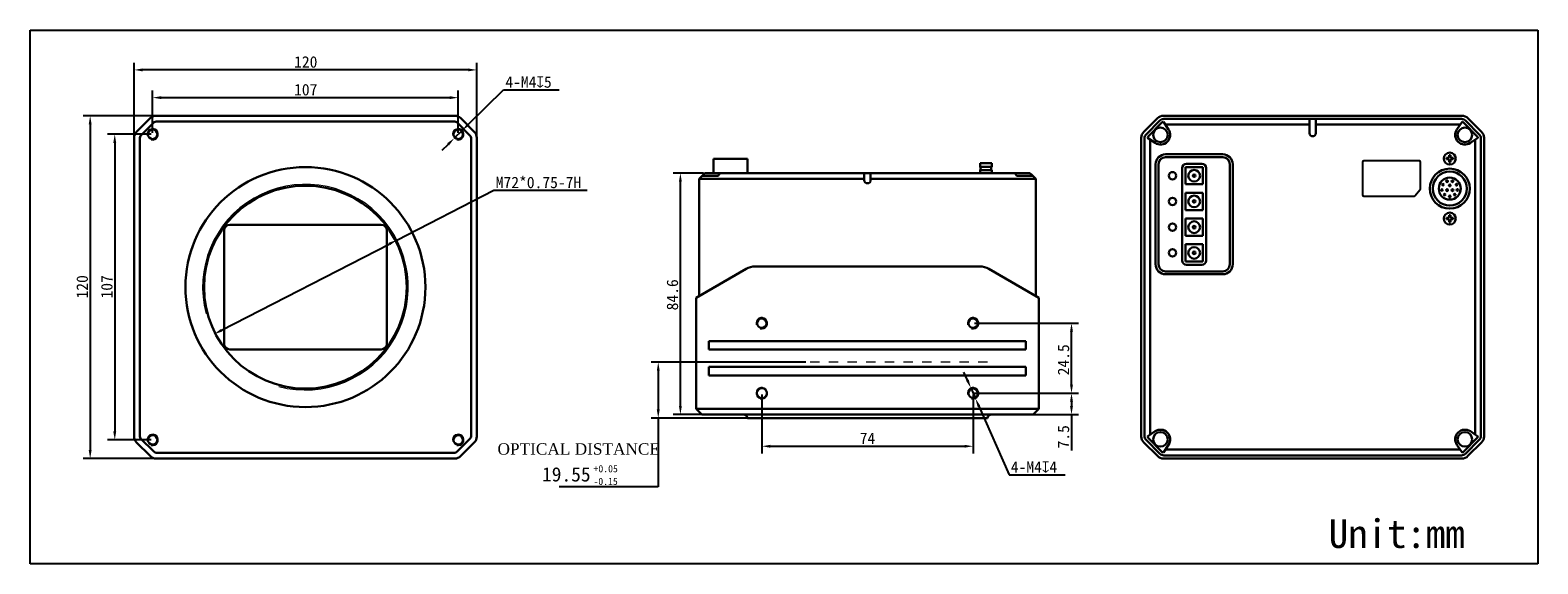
# Model space of a CAD drawing. Header units: millimetres. Extents: x 679 to 1207, y 167 to 354.
import ezdxf

# ---------------------------------------------------------------- set-up
doc = ezdxf.new("R2010")
doc.units = ezdxf.units.MM
doc.header["$LTSCALE"] = 32.67
doc.header["$PDMODE"] = 3
doc.header["$PDSIZE"] = 8
doc.linetypes.add('DASHED', pattern=[0.2, 0.1, -0.1])
doc.layers.get('0').update_dxf_attribs({"linetype": 'CONTINUOUS'})
doc.layers.get('Defpoints').update_dxf_attribs({"linetype": 'CONTINUOUS'})
for name, color, linetype in [('00_COMPONENTS', 7, 'CONTINUOUS'), ('09_ALL_ROUNDS', 7, 'CONTINUOUS'), ('51__DRAFT_DIMS', 7, 'CONTINUOUS'), ('HR10A-10R-12PBCONTINUOUS_LINE', 7, 'CONTINUOUS')]:
    doc.layers.add(name, color=color, linetype=linetype)
doc.styles.get("Standard").update_dxf_attribs({"font": 'simfang.ttf'})
doc.dimstyles.new('DIMSTYLE_1', dxfattribs={"dimtxt": 3, "dimasz": 3, "dimexe": 2.5, "dimexo": 0.5, "dimgap": 0.75, "dimtad": 1, "dimdec": 1, "dimdsep": 46, "dimtxsty": 'STANDARD', "dimblk": '_FILLED', "dimcen": 0.09, "dimclrd": 253, "dimclre": 253, "dimclrt": 7, "dimadec": 1, "dimazin": 2, "dimtp": 0.3, "dimtm": 0.3, "dimtfac": 1, "dimtdec": 1, "dimtofl": 0, "dimtmove": 0, "dimatfit": 3, "dimldrblk": '_FILLED', "dimfxl": 1, "dimtolj": 1, "dimarcsym": 0})
doc.dimstyles.new('DIMSTYLE_2', dxfattribs={"dimtxt": 3, "dimasz": 3, "dimexe": 2.5, "dimexo": 0.5, "dimtad": 1, "dimdec": 1, "dimdsep": 46, "dimtxsty": 'STANDARD', "dimblk": '_FILLED', "dimcen": 0.09, "dimclrd": 253, "dimclre": 253, "dimclrt": 7, "dimadec": 1, "dimazin": 2, "dimtp": 0.3, "dimtm": 0.3, "dimtfac": 1, "dimtdec": 1, "dimtmove": 0, "dimatfit": 2, "dimldrblk": '_FILLED', "dimfxl": 1, "dimtolj": 1, "dimarcsym": 0})
doc.dimstyles.new('DIMSTYLE_3', dxfattribs={"dimtxt": 3, "dimasz": 3, "dimexe": 2.5, "dimexo": 0.5, "dimtad": 1, "dimdec": 1, "dimdsep": 46, "dimtxsty": 'STANDARD', "dimblk": '_FILLED', "dimcen": 0.09, "dimclrd": 253, "dimclre": 253, "dimclrt": 7, "dimadec": 1, "dimazin": 2, "dimtp": 0.1, "dimtm": 0.1, "dimtfac": 1, "dimtdec": 1, "dimtmove": 0, "dimatfit": 2, "dimldrblk": '_FILLED', "dimfxl": 1, "dimtolj": 1, "dimarcsym": 0})
doc.dimstyles.new('DIMSTYLE_4', dxfattribs={"dimtxt": 3, "dimasz": 3, "dimexe": 2.5, "dimexo": 0.5, "dimgap": 0.75, "dimtad": 1, "dimdec": 1, "dimdsep": 46, "dimtxsty": 'STANDARD', "dimblk": '_FILLED', "dimcen": 0.09, "dimclrd": 253, "dimclre": 253, "dimclrt": 7, "dimadec": 1, "dimazin": 2, "dimtp": 0.2, "dimtm": 0.2, "dimtfac": 1, "dimtdec": 1, "dimtofl": 0, "dimtmove": 0, "dimatfit": 3, "dimldrblk": '_FILLED', "dimfxl": 1, "dimtolj": 1, "dimarcsym": 0})

# ---------------------------------------------------------------- blocks, each defined once
blk = doc.blocks.new('_FILLED')
at = {"color": 0, "linetype": 'ByBlock'}
blk.add_solid([(0, 0), (-1, 0.17), (-1, -0.17)], dxfattribs=at)
blk = doc.blocks.new('*D1')
at = {"layer": '51__DRAFT_DIMS', "color": 253, "lineweight": -2, "transparency": 16777216}
for p, q in [((715.21, 316.81), (715.21, 342.6)), ((832.21, 340.1), (718.21, 340.1)), ((835.21, 316.81), (835.21, 342.6))]:
    blk.add_line(p, q, dxfattribs=at)
at = {"layer": 'Defpoints', "color": 0, "transparency": 16777216}
for p in [(715.21, 340.1), (715.21, 316.31), (835.21, 316.31)]:
    blk.add_point(p, dxfattribs=at)
at = {"layer": '51__DRAFT_DIMS', "color": 253, "lineweight": -2, "transparency": 16777216, "xscale": 3, "yscale": 3, "zscale": 3, "rotation": 180}
blk.add_blockref('_FILLED', (715.21, 340.1), dxfattribs=at)
at = {"layer": '51__DRAFT_DIMS', "color": 253, "lineweight": -2, "transparency": 16777216, "xscale": 3, "yscale": 3, "zscale": 3}
blk.add_blockref('_FILLED', (835.21, 340.1), dxfattribs=at)
at = {"layer": '51__DRAFT_DIMS', "color": 7, "lineweight": 15, "transparency": 16777216, "insert": (775.32, 344.9), "char_height": 3, "attachment_point": 2}
blk.add_mtext('\\A1;{\\H1.3333x;120}', dxfattribs=at)
blk = doc.blocks.new('*D2')
at = {"layer": '51__DRAFT_DIMS', "color": 253, "lineweight": -2, "transparency": 16777216}
for p, q in [((722.45, 324.05), (697.33, 324.05)), ((699.83, 321.05), (699.83, 207.05)), ((722.45, 204.05), (697.33, 204.05))]:
    blk.add_line(p, q, dxfattribs=at)
at = {"layer": 'Defpoints', "color": 0, "transparency": 16777216}
for p in [(722.95, 324.05), (699.83, 204.05), (722.95, 204.05)]:
    blk.add_point(p, dxfattribs=at)
at = {"layer": '51__DRAFT_DIMS', "color": 253, "lineweight": -2, "transparency": 16777216, "xscale": 3, "yscale": 3, "zscale": 3}
for p, rotation in [((699.83, 324.05), 90), ((699.83, 204.05), 270)]:
    blk.add_blockref('_FILLED', p, dxfattribs=dict(at, rotation=rotation))
at = {"layer": '51__DRAFT_DIMS', "color": 7, "lineweight": 15, "transparency": 16777216, "insert": (695.03, 264.16), "char_height": 3, "attachment_point": 2, "rotation": 90}
blk.add_mtext('\\A1;{\\H1.3333x;120}', dxfattribs=at)
blk = doc.blocks.new('*D3')
at = {"layer": '51__DRAFT_DIMS', "color": 253, "lineweight": -2, "transparency": 16777216}
for p, q in [((807.22, 280.52), (841.21, 298)), ((841.21, 298), (873.86, 298)), ((745.87, 248.95), (804.56, 279.15))]:
    blk.add_line(p, q, dxfattribs=at)
at = {"layer": 'Defpoints', "color": 0, "transparency": 16777216}
for p in [(807.22, 280.52), (743.2, 247.58)]:
    blk.add_point(p, dxfattribs=at)
at = {"layer": '51__DRAFT_DIMS', "color": 253, "lineweight": -2, "transparency": 16777216, "xscale": 3, "yscale": 3, "zscale": 3}
for p, rotation in [((807.22, 280.52), 27.22426971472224), ((743.2, 247.58), 207.2242697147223)]:
    blk.add_blockref('_FILLED', p, dxfattribs=dict(at, rotation=rotation))
at = {"layer": '51__DRAFT_DIMS', "color": 7, "lineweight": 15, "transparency": 16777216, "insert": (841.83, 302.7), "char_height": 3, "attachment_point": 1}
blk.add_mtext('\\A1;{\\H1.3333x;M72*0.75-7H}', dxfattribs=at)
blk = doc.blocks.new('*D4')
at = {"layer": '51__DRAFT_DIMS', "color": 253, "lineweight": -2, "transparency": 16777216}
for p, q in [((721.71, 318.05), (721.71, 332.89)), ((828.71, 318.05), (828.71, 332.89)), ((724.71, 330.39), (825.71, 330.39))]:
    blk.add_line(p, q, dxfattribs=at)
at = {"layer": 'Defpoints', "color": 0, "transparency": 16777216}
for p in [(828.71, 330.39), (721.71, 317.55), (828.71, 317.55)]:
    blk.add_point(p, dxfattribs=at)
at = {"layer": '51__DRAFT_DIMS', "color": 253, "lineweight": -2, "transparency": 16777216, "xscale": 3, "yscale": 3, "zscale": 3, "rotation": 180}
blk.add_blockref('_FILLED', (721.71, 330.39), dxfattribs=at)
at = {"layer": '51__DRAFT_DIMS', "color": 253, "lineweight": -2, "transparency": 16777216, "xscale": 3, "yscale": 3, "zscale": 3}
blk.add_blockref('_FILLED', (828.71, 330.39), dxfattribs=at)
at = {"layer": '51__DRAFT_DIMS', "color": 7, "lineweight": 15, "transparency": 16777216, "insert": (775.31, 335.19), "char_height": 3, "attachment_point": 2}
blk.add_mtext('\\A1;{\\H1.3333x;107}', dxfattribs=at)
blk = doc.blocks.new('*D5')
at = {"layer": '51__DRAFT_DIMS', "color": 253, "lineweight": -2, "transparency": 16777216}
for p, q in [((721.21, 317.55), (705.94, 317.55)), ((708.44, 314.55), (708.44, 213.55)), ((721.21, 210.55), (705.94, 210.55))]:
    blk.add_line(p, q, dxfattribs=at)
at = {"layer": 'Defpoints', "color": 0, "transparency": 16777216}
for p in [(721.71, 317.55), (708.44, 210.55), (721.71, 210.55)]:
    blk.add_point(p, dxfattribs=at)
at = {"layer": '51__DRAFT_DIMS', "color": 253, "lineweight": -2, "transparency": 16777216, "xscale": 3, "yscale": 3, "zscale": 3}
for p, rotation in [((708.44, 317.55), 90), ((708.44, 210.55), 270)]:
    blk.add_blockref('_FILLED', p, dxfattribs=dict(at, rotation=rotation))
at = {"layer": '51__DRAFT_DIMS', "color": 7, "lineweight": 15, "transparency": 16777216, "insert": (703.65, 264.15), "char_height": 3, "attachment_point": 2, "rotation": 90}
blk.add_mtext('\\A1;{\\H1.3333x;107}', dxfattribs=at)
blk = doc.blocks.new('*D6')
at = {"layer": '51__DRAFT_DIMS', "color": 253, "lineweight": -2, "transparency": 16777216}
for p, q in [((832.28, 321.06), (844.57, 333.16)), ((844.57, 333.16), (864.05, 333.16)), ((827.29, 316.15), (830.14, 318.95)), ((825.15, 314.04), (823.01, 311.94))]:
    blk.add_line(p, q, dxfattribs=at)
at = {"layer": 'Defpoints', "color": 0, "transparency": 16777216}
for p in [(830.14, 318.95), (827.29, 316.15)]:
    blk.add_point(p, dxfattribs=at)
at = {"layer": '51__DRAFT_DIMS', "color": 253, "lineweight": -2, "transparency": 16777216, "xscale": 3, "yscale": 3, "zscale": 3}
for p, rotation in [((830.14, 318.95), 224.5363315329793), ((827.29, 316.15), 44.5363315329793)]:
    blk.add_blockref('_FILLED', p, dxfattribs=dict(at, rotation=rotation))
at = {"layer": '51__DRAFT_DIMS', "color": 7, "lineweight": 15, "transparency": 16777216, "insert": (845.2, 337.87), "char_height": 3, "attachment_point": 1}
blk.add_mtext('\\A1;{\\H1.3333x;4-M4\\fgdt|b0|i0|c134|p2;x\\fFangSong|b0|i0|c134|p49;5}', dxfattribs=at)
blk = doc.blocks.new('*D7')
at = {"layer": '51__DRAFT_DIMS', "color": 253, "lineweight": -2, "transparency": 16777216}
for p, q in [((934.99, 226.42), (934.99, 205.84)), ((1008.99, 226.42), (1008.99, 205.84)), ((937.99, 208.34), (1005.99, 208.34))]:
    blk.add_line(p, q, dxfattribs=at)
at = {"layer": 'Defpoints', "color": 0, "transparency": 16777216}
for p in [(934.99, 226.92), (1008.99, 226.92), (1008.99, 208.34)]:
    blk.add_point(p, dxfattribs=at)
at = {"layer": '51__DRAFT_DIMS', "color": 253, "lineweight": -2, "transparency": 16777216, "xscale": 3, "yscale": 3, "zscale": 3, "rotation": 180}
blk.add_blockref('_FILLED', (934.99, 208.34), dxfattribs=at)
at = {"layer": '51__DRAFT_DIMS', "color": 253, "lineweight": -2, "transparency": 16777216, "xscale": 3, "yscale": 3, "zscale": 3}
blk.add_blockref('_FILLED', (1008.99, 208.34), dxfattribs=at)
at = {"layer": '51__DRAFT_DIMS', "color": 7, "lineweight": 15, "transparency": 16777216, "insert": (972.01, 213.14), "char_height": 3, "attachment_point": 2}
blk.add_mtext('\\A1;{\\H1.3333x;74}', dxfattribs=at)
blk = doc.blocks.new('*D8')
at = {"layer": '51__DRAFT_DIMS', "color": 253, "lineweight": -2, "transparency": 16777216}
for p, q in [((1009.49, 251.42), (1045.93, 251.42)), ((1043.43, 229.92), (1043.43, 248.42)), ((1009.49, 226.92), (1045.93, 226.92))]:
    blk.add_line(p, q, dxfattribs=at)
at = {"layer": 'Defpoints', "color": 0, "transparency": 16777216}
for p in [(1008.99, 251.42), (1043.43, 251.42), (1008.99, 226.92)]:
    blk.add_point(p, dxfattribs=at)
at = {"layer": '51__DRAFT_DIMS', "color": 253, "lineweight": -2, "transparency": 16777216, "xscale": 3, "yscale": 3, "zscale": 3}
for p, rotation in [((1043.43, 251.42), 90), ((1043.43, 226.92), 270)]:
    blk.add_blockref('_FILLED', p, dxfattribs=dict(at, rotation=rotation))
at = {"layer": '51__DRAFT_DIMS', "color": 7, "lineweight": 15, "transparency": 16777216, "insert": (1038.61, 238.61), "char_height": 3, "attachment_point": 2, "rotation": 90}
blk.add_mtext('\\A1;{\\H1.3333x;24.5}', dxfattribs=at)
blk = doc.blocks.new('*D9')
at = {"layer": '51__DRAFT_DIMS', "color": 253, "lineweight": -2, "transparency": 16777216}
for p, q in [((1006.97, 231.5), (1005.76, 234.25)), ((1008.18, 228.75), (1009.79, 225.09)), ((1011, 222.35), (1021.56, 198.38)), ((1021.56, 198.38), (1041.2, 198.38))]:
    blk.add_line(p, q, dxfattribs=at)
at = {"layer": 'Defpoints', "color": 0, "transparency": 16777216}
for p in [(1008.18, 228.75), (1009.79, 225.09)]:
    blk.add_point(p, dxfattribs=at)
at = {"layer": '51__DRAFT_DIMS', "color": 253, "lineweight": -2, "transparency": 16777216, "xscale": 3, "yscale": 3, "zscale": 3}
for p, rotation in [((1008.18, 228.75), 293.7767101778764), ((1009.79, 225.09), 113.7767101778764)]:
    blk.add_blockref('_FILLED', p, dxfattribs=dict(at, rotation=rotation))
at = {"layer": '51__DRAFT_DIMS', "color": 7, "lineweight": 15, "transparency": 16777216, "insert": (1022.19, 203.09), "char_height": 3, "attachment_point": 1}
blk.add_mtext('\\A1;{\\H1.3333x;4-M4\\fgdt|b0|i0|c134|p2;x\\fFangSong|b0|i0|c134|p49;4}', dxfattribs=at)
blk = doc.blocks.new('*D10')
at = {"layer": '51__DRAFT_DIMS', "color": 253, "lineweight": -2, "transparency": 16777216}
for p, q in [((1009.49, 226.92), (1045.93, 226.92)), ((1043.43, 223.92), (1043.43, 222.42)), ((1024.75, 219.42), (1045.93, 219.42)), ((1043.43, 219.42), (1043.43, 206.88))]:
    blk.add_line(p, q, dxfattribs=at)
at = {"layer": 'Defpoints', "color": 0, "transparency": 16777216}
for p in [(1008.99, 226.92), (1043.43, 226.92), (1024.25, 219.42)]:
    blk.add_point(p, dxfattribs=at)
at = {"layer": '51__DRAFT_DIMS', "color": 253, "lineweight": -2, "transparency": 16777216, "xscale": 3, "yscale": 3, "zscale": 3}
for p, rotation in [((1043.43, 226.92), 90), ((1043.43, 219.42), 270)]:
    blk.add_blockref('_FILLED', p, dxfattribs=dict(at, rotation=rotation))
at = {"layer": '51__DRAFT_DIMS', "color": 7, "lineweight": 15, "transparency": 16777216, "insert": (1038.61, 211.65), "char_height": 3, "attachment_point": 2, "rotation": 90}
blk.add_mtext('\\A1;{\\H1.3333x;7.5}', dxfattribs=at)
blk = doc.blocks.new('*D11')
at = {"layer": '51__DRAFT_DIMS', "color": 253, "lineweight": -2, "transparency": 16777216}
for p, q in [((914.59, 304), (903.99, 304)), ((906.49, 222.42), (906.49, 301)), ((925.94, 219.42), (903.99, 219.42))]:
    blk.add_line(p, q, dxfattribs=at)
at = {"layer": 'Defpoints', "color": 0, "transparency": 16777216}
for p in [(906.49, 304), (915.09, 304), (926.44, 219.42)]:
    blk.add_point(p, dxfattribs=at)
at = {"layer": '51__DRAFT_DIMS', "color": 253, "lineweight": -2, "transparency": 16777216, "xscale": 3, "yscale": 3, "zscale": 3}
for p, rotation in [((906.49, 304), 90), ((906.49, 219.42), 270)]:
    blk.add_blockref('_FILLED', p, dxfattribs=dict(at, rotation=rotation))
at = {"layer": '51__DRAFT_DIMS', "color": 7, "lineweight": 15, "transparency": 16777216, "insert": (903.71, 261.36), "char_height": 3, "attachment_point": 5, "rotation": 90}
blk.add_mtext('\\A1;{\\H1.3333x;84.6}', dxfattribs=at)

msp = doc.modelspace()

# ---------------------------------------------------------------- linework, layer by layer
for p, q in [((678.82, 354.02), (1206.72, 354.02)), ((678.82, 167.17), (678.82, 354.02)), ((678.82, 354.02), (678.82, 354.02)), ((678.82, 354.02), (678.82, 354.02)), ((1206.72, 354.02), (1206.72, 167.17)), ((1206.72, 167.17), (678.82, 167.17))]:
    msp.add_line(p, q)
at = {"color": 252}
for p, q in [((950.38, 237.77), (896.24, 237.77)), ((898.74, 234.77), (898.74, 221.22)), ((929.99, 218.22), (896.24, 218.22)), ((898.74, 218.22), (898.74, 194.12)), ((898.74, 194.12), (864.06, 194.12))]:
    msp.add_line(p, q, dxfattribs=at)
at = {"layer": '00_COMPONENTS', "color": 7, "lineweight": 30}
for p, q in [((720.83, 323.17), (716.09, 318.43)), ((827.47, 324.05), (722.95, 324.05)), ((827.47, 322.05), (722.95, 322.05)), ((834.33, 318.43), (829.59, 323.17)), ((1073.5, 323.17), (1068.76, 318.43)), ((1069.57, 317.54), (1074.39, 322.37)), ((1075.62, 324.05), (1180.14, 324.05)), ((1179.95, 322.95), (1075.81, 322.95)), ((1126.78, 317.95), (1126.78, 322.95)), ((1128.98, 317.95), (1128.98, 322.95)), ((1181.37, 322.37), (1186.19, 317.54)), ((1187, 318.43), (1182.26, 323.17)), ((722.25, 321.76), (717.5, 317.02)), ((832.92, 317.02), (828.18, 321.76)), ((1075.1, 321.66), (1070.27, 316.83)), ((1077.4, 319.25), (1075.59, 321.93)), ((1126.78, 320.95), (1076.25, 320.95)), ((1179.51, 320.95), (1128.98, 320.95)), ((1178.36, 319.25), (1180.17, 321.93)), ((1185.49, 316.83), (1180.66, 321.66)), ((715.21, 316.31), (715.21, 211.79)), ((717.21, 316.31), (717.21, 211.79)), ((833.21, 211.79), (833.21, 316.31)), ((835.21, 211.79), (835.21, 316.31)), ((1067.88, 211.79), (1067.88, 316.31)), ((1068.98, 316.12), (1068.98, 211.98)), ((1070, 316.34), (1072.68, 314.53)), ((1070.98, 315.68), (1070.98, 212.42)), ((1183.08, 314.53), (1185.76, 316.34)), ((1184.78, 212.42), (1184.78, 315.68)), ((1186.78, 211.98), (1186.78, 316.12)), ((1187.88, 316.31), (1187.88, 211.79)), ((918.04, 308.93), (918.04, 304)), ((918.04, 308.93), (929.94, 308.93)), ((929.94, 308.93), (929.94, 304)), ((1015.54, 307.43), (1011.44, 307.43)), ((1011.44, 306.17), (1011.44, 307.43)), ((1015.54, 307.43), (1015.54, 306.17)), ((1072.88, 272.05), (1072.88, 307.05)), ((1073.88, 272.05), (1073.88, 307.05)), ((1076.38, 310.55), (1096.38, 310.55)), ((1076.38, 309.55), (1096.38, 309.55)), ((1089.08, 307.25), (1083.68, 307.25)), ((1098.88, 307.05), (1098.88, 272.05)), ((1099.88, 307.05), (1099.88, 272.05)), ((1175.33, 309.3), (1174.68, 309.3)), ((1174.68, 308.8), (1174.68, 309.3)), ((1175.33, 308.8), (1174.68, 308.8)), ((1176.13, 310.25), (1175.63, 310.25)), ((1175.63, 310.25), (1175.63, 309.6)), ((1175.63, 308.5), (1175.63, 307.85)), ((1176.13, 307.85), (1175.63, 307.85)), ((1176.13, 310.25), (1176.13, 309.6)), ((1176.13, 308.5), (1176.13, 307.85)), ((1177.08, 309.3), (1176.43, 309.3)), ((1177.08, 308.8), (1176.43, 308.8)), ((1177.08, 308.8), (1177.08, 309.3)), ((914.11, 303), (913.09, 302)), ((913.09, 260.97), (913.09, 302)), ((913.09, 302), (970.89, 302)), ((914.11, 303), (919.7, 303)), ((915.09, 304), (914.43, 303.35)), ((915.09, 304), (1028.89, 304)), ((920.36, 304), (919.92, 303.35)), ((970.89, 304), (970.89, 301.5)), ((973.09, 304), (973.09, 301.5)), ((973.09, 302), (1030.89, 302)), ((1011.44, 306.17), (1015.54, 306.17)), ((1015.54, 305), (1011.44, 305)), ((1011.44, 304), (1011.44, 305)), ((1015.54, 305), (1015.54, 304)), ((1023.61, 304), (1024.06, 303.35)), ((1024.27, 303), (1029.86, 303)), ((1028.89, 304), (1029.55, 303.35)), ((1029.86, 303), (1030.89, 302)), ((1030.89, 302), (1030.89, 260.97)), ((1082.18, 305.75), (1082.18, 273.35)), ((1083.38, 306.05), (1083.38, 300.05)), ((1089.38, 306.05), (1083.38, 306.05)), ((1089.38, 300.05), (1089.38, 306.05)), ((1090.58, 273.35), (1090.58, 305.75)), ((1083.38, 300.05), (1089.38, 300.05)), ((1083.38, 297.05), (1083.38, 291.05)), ((1089.38, 297.05), (1083.38, 297.05)), ((1089.38, 291.05), (1089.38, 297.05)), ((1083.38, 291.05), (1089.38, 291.05)), ((748.71, 285.85), (801.71, 285.85)), ((1083.38, 288.05), (1083.38, 282.05)), ((1089.38, 288.05), (1083.38, 288.05)), ((1089.38, 282.05), (1089.38, 288.05)), ((1175.33, 288.3), (1174.68, 288.3)), ((1174.68, 287.8), (1174.68, 288.3)), ((1175.33, 287.8), (1174.68, 287.8)), ((1176.13, 289.25), (1175.63, 289.25)), ((1175.63, 289.25), (1175.63, 288.6)), ((1175.63, 287.5), (1175.63, 286.85)), ((1176.13, 286.85), (1175.63, 286.85)), ((1176.13, 289.25), (1176.13, 288.6)), ((1176.13, 287.5), (1176.13, 286.85)), ((1177.08, 288.3), (1176.43, 288.3)), ((1177.08, 287.8), (1176.43, 287.8)), ((1177.08, 287.8), (1177.08, 288.3)), ((746.71, 244.25), (746.71, 283.85)), ((803.71, 283.85), (803.71, 244.25)), ((1083.38, 282.05), (1089.38, 282.05)), ((1083.38, 279.05), (1083.38, 273.05)), ((1089.38, 279.05), (1083.38, 279.05)), ((1089.38, 273.05), (1089.38, 279.05)), ((911.99, 260.33), (929.48, 270.43)), ((932.73, 271.3), (1011.25, 271.3)), ((1014.5, 270.43), (1031.99, 260.33)), ((1096.38, 269.55), (1076.38, 269.55)), ((1083.38, 273.05), (1089.38, 273.05)), ((1083.68, 271.85), (1089.08, 271.85)), ((1096.38, 268.55), (1076.38, 268.55)), ((911.99, 260.33), (911.99, 221.42)), ((1031.99, 221.42), (1031.99, 260.33)), ((916.49, 242.17), (916.49, 245.17)), ((916.49, 245.17), (1027.49, 245.17)), ((1027.49, 242.17), (1027.49, 245.17)), ((801.71, 242.25), (748.71, 242.25)), ((916.49, 242.17), (1027.49, 242.17)), ((916.49, 233.17), (916.49, 236.17)), ((916.49, 236.17), (1027.49, 236.17)), ((916.49, 233.17), (1027.49, 233.17)), ((1027.49, 233.17), (1027.49, 236.17)), ((913.99, 219.42), (911.99, 221.42)), ((1031.99, 221.42), (911.99, 221.42)), ((1029.99, 219.42), (913.99, 219.42)), ((1013.99, 218.22), (929.99, 218.22)), ((1029.99, 219.42), (1031.99, 221.42)), ((1070, 211.77), (1072.68, 213.57)), ((1070.27, 211.27), (1075.1, 206.44)), ((1180.66, 206.44), (1185.49, 211.27)), ((1183.08, 213.57), (1185.76, 211.77)), ((716.09, 209.67), (720.83, 204.93)), ((717.5, 211.09), (722.25, 206.34)), ((722.95, 206.05), (827.47, 206.05)), ((828.18, 206.34), (832.92, 211.09)), ((829.59, 204.93), (834.33, 209.67)), ((1068.76, 209.67), (1073.5, 204.93)), ((1074.39, 205.74), (1069.57, 210.57)), ((1075.59, 206.17), (1077.4, 208.85)), ((1076.25, 207.15), (1179.51, 207.15)), ((1178.36, 208.85), (1180.17, 206.17)), ((1186.19, 210.57), (1181.37, 205.74)), ((1182.26, 204.93), (1187, 209.67)), ((722.95, 204.05), (827.47, 204.05)), ((1075.62, 204.05), (1180.14, 204.05)), ((1075.81, 205.15), (1179.95, 205.15))]:
    msp.add_line(p, q, dxfattribs=at)
at = {"layer": '00_COMPONENTS', "color": 253, "linetype": 'DASHED', "lineweight": 15}
msp.add_line((1013.99, 237.77), (929.99, 237.77), dxfattribs=at)
at = {"layer": '00_COMPONENTS', "color": 7, "lineweight": 30}
for centre, radius in [((721.71, 317.55), 1.65), ((828.71, 317.55), 1.65), ((1074.58, 317.35), 2.55), ((1181.18, 317.35), 2.55), ((1175.88, 309.05), 2.1), ((775.21, 264.05), 42), ((1078.78, 303.05), 1.3), ((1086.38, 303.05), 2.05), ((1086.38, 303.05), 0.43), ((775.21, 264.05), 35.5), ((1086.38, 294.05), 2.05), ((1078.78, 294.05), 1.3), ((1086.38, 294.05), 0.43), ((1078.78, 285.05), 1.3), ((1086.38, 285.05), 2.05), ((1086.38, 285.05), 0.43), ((1175.88, 288.05), 2.1), ((1078.78, 276.05), 1.3), ((1086.38, 276.05), 2.05), ((1086.38, 276.05), 0.43), ((934.99, 251.42), 1.65), ((1008.99, 251.42), 1.65), ((934.99, 226.92), 1.75), ((1008.99, 226.92), 1.65), ((721.71, 210.55), 1.65), ((828.71, 210.55), 1.65), ((1074.58, 210.75), 2.55), ((1181.18, 210.75), 2.55)]:
    msp.add_circle(centre, radius, dxfattribs=at)
for centre, radius, start, end in [((722.95, 321.05), 3, 90, 135), ((722.95, 321.05), 1, 90, 135), ((827.47, 321.05), 3, 45, 90), ((827.47, 321.05), 1, 45, 90), ((1075.62, 321.05), 3, 90, 135), ((1075.81, 320.95), 2, 90, 135), ((1179.95, 320.95), 2, 45, 90), ((1180.14, 321.05), 3, 45, 90), ((718.21, 316.31), 3, 135, 180), ((718.21, 316.31), 1, 135, 180), ((832.21, 316.31), 1, 0, 45), ((832.21, 316.31), 3, 0, 45), ((1070.88, 316.31), 3, 135, 180), ((1070.98, 316.12), 2, 135, 180), ((1070.98, 316.12), 1, 135, 167.6227), ((1074.58, 317.35), 3.4, 236, 34), ((1075.81, 320.95), 1, 102.3773, 135), ((1127.88, 317.95), 1.1, 180, 0), ((1181.18, 317.35), 3.4, 146, 304), ((1179.95, 320.95), 1, 45, 77.6227), ((1184.78, 316.12), 1, 12.3773, 45), ((1184.78, 316.12), 2, 0, 45), ((1184.88, 316.31), 3, 0, 45), ((1076.38, 307.05), 3.5, 90, 180), ((1076.38, 307.05), 2.5, 90, 180), ((1083.68, 305.75), 1.5, 90, 180), ((1089.08, 305.75), 1.5, 0, 90), ((1096.38, 307.05), 3.5, 0, 90), ((1096.38, 307.05), 2.5, 0, 90), ((1175.33, 309.6), 0.3, 270, 0), ((1175.33, 308.5), 0.3, 0, 90), ((1176.43, 309.6), 0.3, 180, 270), ((1176.43, 308.5), 0.3, 90, 180), ((923.33, 294.8), 12.35, 137.2028, 138.3321), ((971.99, 301.5), 1.1, 180, 0), ((1010.89, 305.58), 0.8, 313.4325, 46.5675), ((1016.09, 305.58), 0.8, 133.4325, 226.5675), ((1019.61, 293.87), 13.73, 41.6998, 42.3862), ((748.71, 283.85), 2, 90, 180), ((801.71, 283.85), 2, 0, 90), ((1175.33, 288.6), 0.3, 270, 0), ((1175.33, 287.5), 0.3, 0, 90), ((1176.43, 288.6), 0.3, 180, 270), ((1176.43, 287.5), 0.3, 90, 180), ((932.73, 264.8), 6.5, 90, 120), ((1011.25, 264.8), 6.5, 60, 90), ((1076.38, 272.05), 3.5, 180, 270), ((1076.38, 272.05), 2.5, 180, 270), ((1083.68, 273.35), 1.5, 180, 270), ((1089.08, 273.35), 1.5, 270, 0), ((1096.38, 272.05), 3.5, 270, 0), ((1096.38, 272.05), 2.5, 270, 0), ((748.71, 244.25), 2, 180, 270), ((801.71, 244.25), 2, 270, 0), ((928.52, 217.92), 1.5, 11.537, 90), ((1015.46, 217.92), 1.5, 90, 168.463), ((718.21, 211.79), 3, 180, 225), ((718.21, 211.79), 1, 180, 225), ((832.21, 211.79), 1, 315, 0), ((832.21, 211.79), 3, 315, 0), ((1070.88, 211.79), 3, 180, 225), ((1070.98, 211.98), 2, 180, 225), ((1070.98, 211.98), 1, 192.3773, 225), ((1074.58, 210.75), 3.4, 326, 124), ((1181.18, 210.75), 3.4, 56, 214), ((1184.78, 211.98), 1, 315, 347.6227), ((1184.78, 211.98), 2, 315, 0), ((1184.88, 211.79), 3, 315, 0), ((722.95, 207.05), 1, 225, 270), ((827.47, 207.05), 1, 270, 315), ((1075.81, 207.15), 1, 225, 257.6227), ((1179.95, 207.15), 1, 282.3773, 315), ((722.95, 207.05), 3, 225, 270), ((827.47, 207.05), 3, 270, 315), ((1075.62, 207.05), 3, 225, 270), ((1075.81, 207.15), 2, 225, 270), ((1179.95, 207.15), 2, 270, 315), ((1180.14, 207.05), 3, 270, 315)]:
    msp.add_arc(centre, radius, start, end, dxfattribs=at)
at = {"layer": '00_COMPONENTS', "color": 253, "lineweight": 15}
for centre, radius in [((721.71, 317.55), 2), ((828.71, 317.55), 2), ((775.21, 264.05), 36), ((934.99, 251.42), 2), ((1008.99, 251.42), 2), ((934.99, 226.92), 2), ((1008.99, 226.92), 2), ((721.71, 210.55), 2), ((828.71, 210.55), 2)]:
    msp.add_arc(centre, radius, 255, 195, dxfattribs=at)
at = {"layer": '00_COMPONENTS', "color": 7, "lineweight": 30}
for points in [[(914.27, 303.18), (914.33, 303.24), (914.38, 303.29), (914.43, 303.35)], [(1029.55, 303.35), (1029.62, 303.27), (1029.69, 303.2), (1029.75, 303.13)]]:
    msp.add_open_spline(points, degree=3, dxfattribs=at)
for points, knots in [([(919.92, 303.35), (919.9, 303.32), (919.82, 303.21), (919.75, 303.09), (919.7, 303)], [0, 0, 0, 0, 0.246818, 1, 1, 1, 1]), ([(1024.27, 303), (1024.22, 303.09), (1024.15, 303.21), (1024.08, 303.32), (1024.06, 303.35)], [0, 0, 0, 0, 0.753182, 1, 1, 1, 1])]:
    msp.add_open_spline(points, degree=3, knots=knots, dxfattribs=at)
at = {"layer": '09_ALL_ROUNDS', "color": 7}
for p, q in [((1145.34, 307.83), (1145.34, 296.31)), ((1165.26, 308.23), (1145.74, 308.23)), ((1165.66, 298.46), (1165.66, 307.83)), ((1145.74, 295.91), (1163.4, 295.91)), ((1163.7, 296.05), (1165.56, 298.2))]:
    msp.add_line(p, q, dxfattribs=at)
for centre, start, end in [((1145.74, 307.83), 90, 180), ((1165.26, 307.83), 0, 90), ((1145.74, 296.31), 180, 270), ((1163.4, 296.31), 270, 319.0856), ((1165.26, 298.46), 319.0856, 0)]:
    msp.add_arc(centre, 0.4, start, end, dxfattribs=at)
at = {"layer": 'HR10A-10R-12PBCONTINUOUS_LINE', "color": 7, "lineweight": 30}
for centre, radius in [((1175.88, 298.55), 7), ((1175.88, 298.55), 5.95), ((1175.88, 298.55), 3.85), ((1174.94, 301.14), 0.3), ((1176.82, 301.14), 0.3), ((1173.17, 298.07), 0.3), ((1173.5, 299.93), 0.3), ((1174.11, 296.44), 0.3), ((1174.93, 298), 0.3), ((1175.88, 299.65), 0.3), ((1175.89, 295.8), 0.3), ((1176.83, 298), 0.3), ((1177.64, 296.44), 0.3), ((1178.27, 299.92), 0.3), ((1178.59, 298.08), 0.3)]:
    msp.add_circle(centre, radius, dxfattribs=at)

# ---------------------------------------------------------------- block references
at = {"color": 252, "xscale": 3, "yscale": 3, "zscale": 3}
for p, rotation in [((898.74, 237.77), 90), ((898.74, 218.22), 270)]:
    msp.add_blockref('_FILLED', p, dxfattribs=dict(at, rotation=rotation))

# ---------------------------------------------------------------- texts
at = {"color": 7, "lineweight": 15, "insert": (870.9, 203.03), "char_height": 6, "attachment_point": 5}
msp.add_mtext('\\A1;{\\fTimes New Roman|b0|i0|c0|p18;\\H0.66667x;OPTICAL DISTANCE}\\P ', dxfattribs=at)
at = {"lineweight": 15, "attachment_point": 7}
for s, width, insert, char_height in [('19.55', 18.8841, (858.04, 195.92), 5), ('+0.05', 10.7714, (876.08, 199.19), 2.5), ('-0.15', 13.3607, (876.06, 194.74), 2.5)]:
    msp.add_mtext_dynamic_manual_height_columns(s, width=width, gutter_width=30, heights=[0], dxfattribs=dict(at, insert=insert, char_height=char_height))
at = {"insert": (1133.49, 182.73), "char_height": 10, "attachment_point": 1}
msp.add_mtext_dynamic_manual_height_columns('Unit:mm', width=95.2351, gutter_width=1, heights=[0], dxfattribs=at)

# ---------------------------------------------------------------- dimensions: what is measured, and where the dimension line sits
at = {"layer": '51__DRAFT_DIMS', "color": 4, "lineweight": 15}
for base, p1, p2, angle, dimstyle, picture, middle in [((715.21, 340.1), (835.21, 316.31), (715.21, 316.31), 180, 'DIMSTYLE_1', '*D1', (775.32, 340.1)), ((699.83, 204.05), (722.95, 324.05), (722.95, 204.05), 270, 'DIMSTYLE_1', '*D2', (699.83, 264.16)), ((708.44, 210.55), (721.71, 317.55), (721.71, 210.55), 270, 'DIMSTYLE_1', '*D5', (708.44, 264.15)), ((906.49, 304), (926.44, 219.42), (915.09, 304), 90, 'DIMSTYLE_1', '*D11', (906.49, 261.36)), ((1043.43, 251.42), (1008.99, 226.92), (1008.99, 251.42), 90, 'DIMSTYLE_4', '*D8', (1043.43, 238.61))]:
    dim = msp.add_linear_dim(base=base, p1=p1, p2=p2, angle=angle, text='{\\H1.3333x;<>}', dimstyle=dimstyle, dxfattribs=at)
    dim.commit()
    dim.dimension.update_dxf_attribs({"geometry": picture, "text_midpoint": middle, "dimtype": 160})
for p1, p2, text, dimstyle, picture, middle in [((827.29, 316.15), (830.14, 318.95), '{\\H1.3333x;4-M<>\\fgdt|b0|i0|c134|p2;x\\fFangSong|b0|i0|c134|p49;5}', 'DIMSTYLE_3', '*D6', (854.63, 333.16)), ((743.2, 247.58), (807.22, 280.52), '{\\H1.3333x;M<>*0.75-7H}', 'DIMSTYLE_2', '*D3', (857.84, 298)), ((1008.18, 228.75), (1009.79, 225.09), '{\\H1.3333x;4-M<>\\fgdt|b0|i0|c134|p2;x\\fFangSong|b0|i0|c134|p49;4}', 'DIMSTYLE_3', '*D9', (1031.69, 198.38))]:
    dim = msp.add_diameter_dim_2p(p1=p1, p2=p2, text=text, dimstyle=dimstyle, override={"dimtih": 1, "dimtoh": 1, "dimpost": '<>'}, dxfattribs=at)
    dim.commit()
    dim.dimension.update_dxf_attribs({"geometry": picture, "text_midpoint": middle, "dimtype": 163})
for base, p1, p2, picture, middle in [((828.71, 330.39), (721.71, 317.55), (828.71, 317.55), '*D4', (775.31, 330.39)), ((1008.99, 208.34), (934.99, 226.92), (1008.99, 226.92), '*D7', (972.01, 208.34))]:
    dim = msp.add_linear_dim(base=base, p1=p1, p2=p2, text='{\\H1.3333x;<>}', dimstyle='DIMSTYLE_1', dxfattribs=at)
    dim.commit()
    dim.dimension.update_dxf_attribs({"geometry": picture, "text_midpoint": middle, "dimtype": 160})
dim = msp.add_linear_dim(base=(1043.43, 226.92), p1=(1024.25, 219.42), p2=(1008.99, 226.92), angle=90, text='{\\H1.3333x;<>}', dimstyle='DIMSTYLE_4', override={"dimtofl": 1}, dxfattribs=at)
dim.commit()
dim.dimension.update_dxf_attribs({"geometry": '*D10', "text_midpoint": (1043.43, 211.65), "dimtype": 160})

doc.saveas('drawing.dxf')
